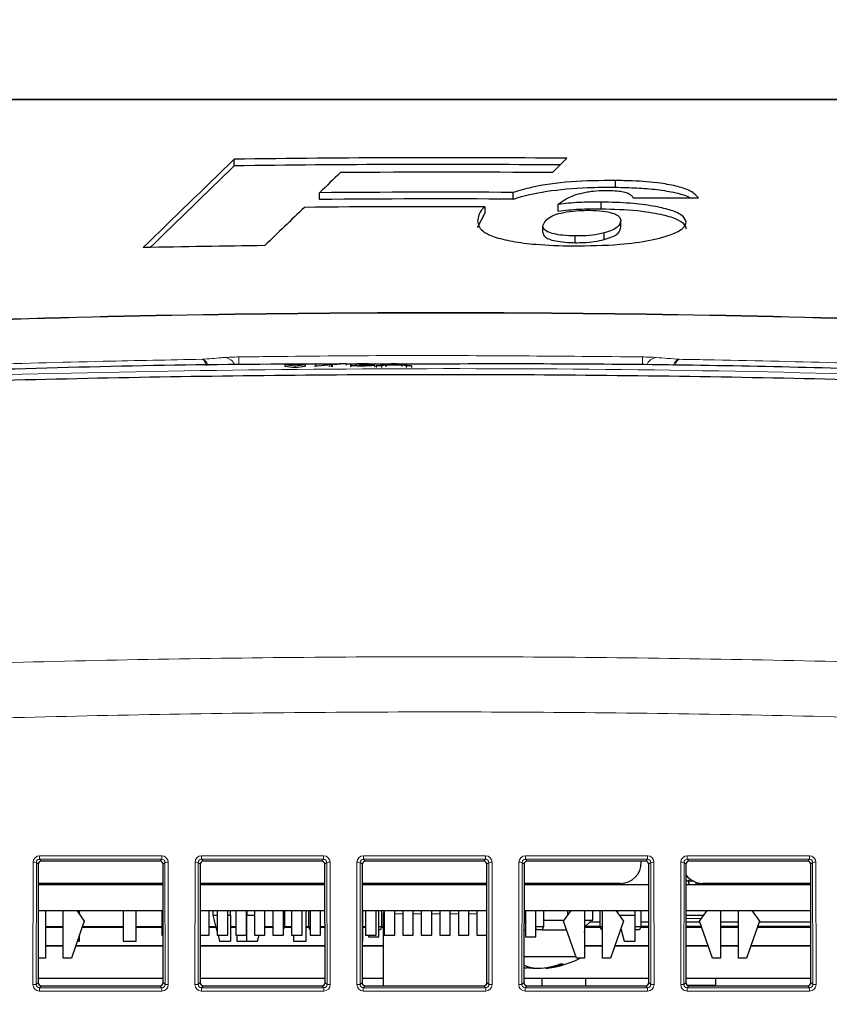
# Paper-space layout 'Blatt3' of a CAD drawing. Header units: millimetres. Extents: x 5 to 418, y 2 to 292.
# Tile 15 of 28: x 194 to 227, y 211 to 252. Entities that reach past the tile are written whole.
import ezdxf

# ---------------------------------------------------------------- set-up
doc = ezdxf.new("R2010")
doc.units = ezdxf.units.MM
doc.layers.add('SLD-0', color=7, linetype='Continuous')
doc.styles.add('SLDTEXTSTYLE1', font='TXT', dxfattribs={"width": 0.605})
doc.dimstyles.new('SLDDIMSTYLE3', dxfattribs={"dimtxt": 3.5, "dimasz": 3.302, "dimexe": 0, "dimexo": 0.0625, "dimgap": 0.875, "dimtad": 1, "dimlfac": 1.5, "dimrnd": 1e-09, "dimzin": 12, "dimdsep": 46, "dimtxsty": 'SLDTEXTSTYLE1', "dimsah": 1, "dimcen": 0.09, "dimadec": 0, "dimazin": 3, "dimtfac": 1, "dimtofl": 0, "dimtmove": 0, "dimatfit": 3, "dimfxl": 1, "dimfrac": 2, "dimtolj": 1, "dimtzin": 12, "dimarcsym": 0})

# ---------------------------------------------------------------- blocks, each defined once
blk = doc.blocks.new('_D_16')
at = {"layer": 'SLD-0', "color": 7}
for p, q in [((135.329, 131.427), (135.329, 266.667)), ((325.329, 131.427), (325.329, 266.667)), ((135.329, 265.667), (325.329, 265.667))]:
    blk.add_line(p, q, dxfattribs=at)
for points in [[(135.329, 265.667), (138.631, 265.159), (138.631, 266.175)], [(325.329, 265.667), (322.027, 266.175), (322.027, 265.159)]]:
    blk.add_solid(points, dxfattribs=at)
at = {"layer": 'SLD-0', "color": 7, "insert": (226.318, 270.178), "char_height": 3.5, "attachment_point": 1, "style": 'SLDTEXTSTYLE1'}
blk.add_mtext('285', dxfattribs=at)

psp = doc.layouts.new('Blatt3')

# ---------------------------------------------------------------- linework, layer by layer
at = {"color": 7, "linetype": 'Continuous', "lineweight": 25}
for p, q in [((202.4916, 245.9444), (202.4916, 246.2205)), ((215.5979, 245.6678), (216.1855, 246.2584)), ((218.1971, 245.0683), (218.1971, 245.3443)), ((206.0039, 244.5641), (206.0039, 244.8402)), ((213.9789, 244.5775), (213.9789, 244.8536)), ((217.6021, 244.1819), (217.6021, 244.458)), ((212.8103, 244.2629), (212.8103, 243.9868)), ((215.8353, 244.0883), (215.8353, 244.3644)), ((212.51, 243.4051), (212.8103, 243.9868)), ((218.4074, 243.4215), (218.4074, 243.6976)), ((215.2023, 243.208), (215.2023, 243.4841)), ((216.5344, 242.7843), (216.5344, 243.0604)), ((217.7323, 242.9142), (217.7323, 243.1903)), ((205.4197, 237.7684), (204.573, 237.7642)), ((204.573, 237.7642), (204.9966, 237.7175)), ((204.573, 237.7642), (204.5733, 237.6977)), ((204.5733, 237.6977), (204.9969, 237.651)), ((204.9966, 237.7175), (205.4197, 237.7684)), ((204.9966, 237.7175), (204.9969, 237.651)), ((204.9969, 237.651), (205.42, 237.7018)), ((205.4197, 237.7684), (205.42, 237.7018)), ((205.7825, 237.697), (206.3489, 237.7546)), ((205.8606, 237.7993), (206.1211, 237.8006)), ((206.3489, 237.7546), (205.8606, 237.7993)), ((205.8606, 237.7993), (205.861, 237.7328)), ((206.7024, 237.7765), (206.0632, 237.7765)), ((206.1211, 237.8006), (206.3888, 237.7761)), ((206.4811, 237.7425), (206.4814, 237.6778)), ((206.5685, 237.7769), (206.8349, 237.8041)), ((207.0991, 237.8053), (206.6113, 237.7557)), ((206.8349, 237.8041), (207.0991, 237.8053)), ((207.0991, 237.8053), (207.0994, 237.7413)), ((207.6641, 237.7764), (207.0992, 237.7765)), ((207.2868, 237.7318), (207.4834, 237.7341)), ((207.2868, 237.7318), (207.2871, 237.6682)), ((207.5028, 237.7799), (207.3062, 237.7802)), ((207.3062, 237.7802), (207.3065, 237.732)), ((207.5028, 237.7799), (207.5031, 237.7163)), ((207.6584, 237.7545), (207.6786, 237.7664)), ((207.6584, 237.7545), (207.6587, 237.6911)), ((207.7855, 237.7565), (207.7857, 237.7245)), ((208.2697, 237.7398), (208.27, 237.6762)), ((208.3353, 237.7095), (208.9436, 237.8144)), ((208.5647, 237.7106), (208.3353, 237.7095)), ((208.3353, 237.7095), (208.3356, 237.6458)), ((208.739, 237.7428), (208.5647, 237.7106)), ((208.5647, 237.7106), (208.565, 237.6467)), ((209.3926, 237.746), (208.739, 237.7428)), ((208.739, 237.7428), (208.7393, 237.6787)), ((208.9609, 237.7839), (208.8041, 237.7549)), ((208.8041, 237.7549), (209.3275, 237.7574)), ((208.9436, 237.8144), (209.1874, 237.8155)), ((208.9609, 237.7839), (208.961, 237.7557)), ((209.0655, 237.8032), (209.0658, 237.7562)), ((209.3275, 237.7574), (209.1784, 237.7835)), ((209.1874, 237.8155), (209.7967, 237.7166)), ((209.5673, 237.7155), (209.3926, 237.746)), ((209.3926, 237.746), (209.393, 237.6806)), ((209.7967, 237.7166), (209.5673, 237.7155)), ((209.5673, 237.7155), (209.5676, 237.6496)), ((209.7967, 237.7166), (209.797, 237.6501)), ((199.4292, 217.3262), (194.5615, 217.3262)), ((206.0958, 217.3262), (201.2282, 217.3262)), ((212.7625, 217.3262), (207.8949, 217.3262)), ((219.4292, 217.3262), (214.5615, 217.3262)), ((219.2555, 217.2747), (219.2555, 217.3262)), ((226.0958, 217.3262), (221.2282, 217.3262)), ((194.4283, 217.1932), (194.4237, 212.3208)), ((199.567, 212.3208), (199.5625, 217.1932)), ((201.0949, 217.1932), (201.0904, 212.3208)), ((206.2337, 212.3208), (206.2291, 217.1932)), ((207.7616, 217.1932), (207.757, 212.3208)), ((212.9003, 212.3208), (212.8958, 217.1932)), ((214.4283, 217.1932), (214.4237, 212.3208)), ((219.567, 212.3208), (219.5625, 217.1932)), ((221.0949, 217.1932), (221.0904, 212.3208)), ((226.2337, 212.3208), (226.2291, 217.1932)), ((221.0943, 216.4812), (221.0954, 216.4937)), ((221.4132, 216.4937), (221.0943, 216.4937)), ((221.1867, 216.5603), (221.2051, 216.3603)), ((221.2241, 216.3603), (221.2067, 216.5603)), ((199.5632, 216.408), (194.4275, 216.408)), ((194.4275, 216.3603), (199.5632, 216.3603)), ((194.7222, 216.408), (194.7222, 216.3603)), ((195.162, 216.408), (195.162, 216.3603)), ((195.4555, 216.3603), (195.4555, 216.408)), ((195.9889, 216.408), (195.9889, 216.3603)), ((196.1287, 216.3603), (196.1287, 216.408)), ((196.1954, 216.408), (196.1954, 216.3603)), ((196.562, 216.408), (196.562, 216.3603)), ((196.562, 216.3603), (196.562, 216.408)), ((197.4954, 216.408), (197.4954, 216.3603)), ((197.862, 216.3603), (197.862, 216.408)), ((197.9287, 216.408), (197.9287, 216.3603)), ((198.462, 216.3603), (198.462, 216.408)), ((198.5287, 216.408), (198.5287, 216.3603)), ((198.8954, 216.408), (198.8954, 216.3603)), ((198.8954, 216.3603), (198.8954, 216.408)), ((199.5089, 216.408), (199.5089, 216.3603)), ((201.0941, 216.3603), (206.2299, 216.3603)), ((206.2298, 216.408), (201.0942, 216.408)), ((201.4689, 216.3603), (201.4689, 216.408)), ((201.7989, 216.408), (201.7989, 216.3603)), ((202.2322, 216.3603), (202.2322, 216.408)), ((202.5622, 216.408), (202.5622, 216.3603)), ((202.9955, 216.3603), (202.9955, 216.408)), ((203.3255, 216.408), (203.3255, 216.3603)), ((203.7589, 216.3603), (203.7589, 216.408)), ((204.0889, 216.408), (204.0889, 216.3603)), ((204.5222, 216.3603), (204.5222, 216.408)), ((204.8522, 216.408), (204.8522, 216.3603)), ((205.2855, 216.3603), (205.2855, 216.408)), ((205.6155, 216.408), (205.6155, 216.3603)), ((206.0489, 216.3603), (206.0489, 216.408)), ((207.7608, 216.3603), (212.8966, 216.3603)), ((212.8965, 216.408), (207.7609, 216.408)), ((207.9055, 216.408), (207.9055, 216.3603)), ((208.3389, 216.3603), (208.3389, 216.408)), ((208.6689, 216.408), (208.6689, 216.3603)), ((209.1022, 216.3603), (209.1022, 216.408)), ((209.4322, 216.408), (209.4322, 216.3603)), ((209.8655, 216.3603), (209.8655, 216.408)), ((210.1955, 216.408), (210.1955, 216.3603)), ((210.6289, 216.3603), (210.6289, 216.408)), ((210.9589, 216.408), (210.9589, 216.3603)), ((211.3922, 216.3603), (211.3922, 216.408)), ((211.7222, 216.408), (211.7222, 216.3603)), ((212.1555, 216.3603), (212.1555, 216.408)), ((212.4855, 216.408), (212.4855, 216.3603)), ((218.3889, 216.408), (214.4275, 216.408)), ((214.4275, 216.3603), (219.5632, 216.3603)), ((215.4954, 216.3603), (215.4962, 216.408)), ((215.5387, 216.3603), (215.5387, 216.408)), ((215.9187, 216.408), (215.9187, 216.3603)), ((216.0287, 216.408), (216.0287, 216.3603)), ((216.3889, 216.3603), (216.3889, 216.408)), ((216.9222, 216.408), (216.9222, 216.3603)), ((216.9287, 216.3603), (216.9287, 216.408)), ((217.1439, 216.408), (217.1439, 216.3603)), ((217.252, 216.408), (217.252, 216.3603)), ((217.362, 216.408), (217.362, 216.3603)), ((217.6555, 216.3603), (217.6555, 216.408)), ((218.1889, 216.408), (218.1889, 216.3603)), ((218.5459, 216.3603), (218.5459, 216.4223)), ((221.0941, 216.3603), (226.2299, 216.3603)), ((221.512, 216.3603), (221.512, 216.4534)), ((221.5693, 216.4363), (221.5693, 216.3722)), ((221.5693, 216.3722), (221.9889, 216.3722)), ((221.7787, 216.3722), (221.7787, 216.3603)), ((226.2298, 216.408), (221.7889, 216.408)), ((221.9889, 216.3603), (221.9889, 216.408)), ((222.5222, 216.408), (222.5222, 216.3603)), ((222.5222, 216.3722), (223.2555, 216.3722)), ((222.8287, 216.3603), (222.8287, 216.3722)), ((223.0287, 216.3603), (223.0287, 216.3722)), ((223.2555, 216.3603), (223.2555, 216.408)), ((223.7889, 216.408), (223.7889, 216.3603)), ((223.7889, 216.3722), (224.5693, 216.3722)), ((223.8954, 216.3603), (223.8954, 216.3722)), ((224.0954, 216.3603), (224.0954, 216.3722)), ((224.4287, 216.3603), (224.4287, 216.3722)), ((224.5693, 216.408), (224.5693, 216.3722)), ((224.6287, 216.3603), (224.6287, 216.408)), ((224.962, 216.3603), (224.962, 216.408)), ((225.162, 216.3603), (225.162, 216.408)), ((225.4954, 216.3603), (225.4954, 216.408)), ((225.6954, 216.3603), (225.6954, 216.408)), ((226.0287, 216.3603), (226.0287, 216.408)), ((226.2287, 216.3603), (226.2287, 216.408)), ((194.4265, 215.2937), (199.5642, 215.2937)), ((194.7222, 215.2937), (194.7222, 213.3247)), ((195.4555, 213.3247), (195.4555, 215.2937)), ((196.011, 215.2937), (196.3222, 214.858)), ((196.1287, 215.1289), (196.1287, 215.2937)), ((197.9287, 215.2937), (197.9287, 214.027)), ((198.462, 214.027), (198.462, 215.2937)), ((199.5089, 215.2937), (199.5089, 214.2747)), ((201.0931, 215.2937), (206.2309, 215.2937)), ((201.4689, 214.2747), (201.4689, 215.2937)), ((201.609, 215.2937), (201.609, 215.0937)), ((201.7989, 215.2937), (201.7989, 214.2747)), ((202.2322, 214.2747), (202.2322, 215.2937)), ((202.3423, 215.0937), (202.3423, 215.2937)), ((202.5622, 215.2937), (202.5622, 214.2747)), ((202.9955, 214.2747), (202.9955, 215.2937)), ((203.009, 215.2937), (203.009, 215.0937)), ((203.3255, 215.2937), (203.3255, 214.2747)), ((203.7589, 214.2747), (203.7589, 215.2937)), ((204.0889, 215.2937), (204.0889, 214.2747)), ((204.5222, 214.2747), (204.5222, 215.2937)), ((204.562, 215.2937), (204.562, 214.627)), ((204.8522, 215.2937), (204.8522, 214.2747)), ((205.2855, 214.2747), (205.2855, 215.2937)), ((205.462, 214.027), (205.462, 215.2937)), ((205.562, 214.627), (205.562, 215.2937)), ((205.6155, 215.2937), (205.6155, 214.2747)), ((206.0489, 214.2747), (206.0489, 215.2937)), ((207.7598, 215.2937), (212.8976, 215.2937)), ((207.7954, 214.027), (207.7954, 215.2937)), ((207.9055, 215.2937), (207.9055, 214.2747)), ((208.3389, 214.2747), (208.3389, 215.2937)), ((208.449, 214.2137), (208.449, 215.2937)), ((208.562, 215.2937), (208.562, 214.627)), ((208.6689, 215.2937), (208.6689, 214.2747)), ((209.1022, 214.2747), (209.1022, 215.2937)), ((209.4322, 215.2937), (209.4322, 214.2747)), ((209.8655, 214.2747), (209.8655, 215.2937)), ((210.1955, 215.2937), (210.1955, 214.2747)), ((210.6289, 214.2747), (210.6289, 215.2937)), ((210.9589, 215.2937), (210.9589, 214.2747)), ((211.3922, 214.2747), (211.3922, 215.2937)), ((211.7222, 215.2937), (211.7222, 214.2747)), ((212.1555, 214.2747), (212.1555, 215.2937)), ((212.4855, 215.2937), (212.4855, 214.2747)), ((214.4265, 215.2937), (219.5642, 215.2937)), ((214.4856, 215.2937), (214.4856, 214.2137)), ((214.9123, 214.2137), (214.9123, 215.2937)), ((215.2287, 215.2937), (215.2287, 214.627)), ((216.0555, 214.858), (216.3667, 215.2937)), ((216.2287, 215.1004), (216.2287, 215.2937)), ((216.9222, 215.2937), (216.9222, 213.3247)), ((217.262, 214.8937), (217.262, 215.2937)), ((217.562, 214.627), (217.562, 215.2937)), ((217.6555, 213.3247), (217.6555, 215.2937)), ((218.211, 215.2937), (218.5222, 214.858)), ((218.269, 215.2937), (218.269, 215.2126)), ((219.0023, 215.0937), (219.0023, 215.2937)), ((219.2287, 215.2937), (219.2287, 214.627)), ((221.0931, 215.2937), (226.2309, 215.2937)), ((221.6555, 214.858), (221.9667, 215.2937)), ((222.5222, 215.2937), (222.5222, 213.3247)), ((223.2555, 213.3247), (223.2555, 215.2937)), ((223.811, 215.2937), (224.1222, 214.858)), ((196.3222, 214.858), (195.7889, 213.3247)), ((201.609, 215.0937), (201.7989, 214.3907)), ((201.609, 215.0937), (201.7989, 215.0937)), ((202.2322, 215.0937), (202.3423, 215.0937)), ((202.3423, 215.0937), (202.3423, 214.0337)), ((203.009, 215.0937), (203.3255, 215.0937)), ((203.009, 214.0337), (203.009, 215.0937)), ((208.6254, 215.1603), (208.6254, 212.1875)), ((214.4261, 214.8937), (214.4856, 214.8937)), ((215.2287, 214.8937), (216.081, 214.8937)), ((216.5889, 213.3247), (216.0555, 214.858)), ((216.9222, 214.8937), (217.262, 214.8937)), ((217.1439, 214.8937), (217.1439, 214.8259)), ((218.5222, 214.858), (217.9889, 213.3247)), ((218.3539, 215.0937), (219.0023, 215.0937)), ((219.0023, 214.0337), (219.0023, 215.0937)), ((221.093, 215.0937), (221.8239, 215.0937)), ((222.1889, 213.3247), (221.6555, 214.858)), ((224.1222, 214.858), (223.5889, 213.3247)), ((194.7222, 214.627), (195.4555, 214.627)), ((194.7222, 214.6107), (195.4555, 214.6107)), ((196.2362, 214.6107), (197.9287, 214.6107)), ((196.2419, 214.627), (197.9287, 214.627)), ((198.462, 214.627), (199.5089, 214.627)), ((198.462, 214.6107), (199.5089, 214.6107)), ((201.4689, 214.627), (201.735, 214.627)), ((201.4689, 214.6107), (201.7394, 214.6107)), ((202.3423, 214.627), (202.5622, 214.627)), ((202.3423, 214.6107), (202.5622, 214.6107)), ((202.9955, 214.627), (203.009, 214.627)), ((203.009, 214.4937), (202.9955, 214.4937)), ((203.7589, 214.627), (204.0889, 214.627)), ((203.7589, 214.6107), (204.0889, 214.6107)), ((204.5222, 214.627), (204.562, 214.627)), ((204.562, 214.627), (204.5222, 214.5208)), ((204.5559, 214.6107), (204.8522, 214.6107)), ((204.562, 214.627), (204.8522, 214.627)), ((205.462, 214.627), (205.562, 214.627)), ((205.462, 214.6107), (205.5681, 214.6107)), ((205.612, 214.4937), (205.562, 214.627)), ((205.562, 214.627), (205.6155, 214.627)), ((205.6155, 214.4937), (205.612, 214.4937)), ((206.0489, 214.627), (206.2315, 214.627)), ((206.0489, 214.6107), (206.2315, 214.6107)), ((207.7954, 214.627), (207.9055, 214.627)), ((207.7954, 214.6107), (207.9055, 214.6107)), ((208.449, 214.627), (208.562, 214.627)), ((208.512, 214.4937), (208.449, 214.4937)), ((208.562, 214.627), (208.512, 214.4937)), ((208.5559, 214.6107), (208.6254, 214.6107)), ((208.562, 214.627), (208.6254, 214.627)), ((214.4257, 214.4937), (214.4856, 214.4937)), ((214.9123, 214.627), (215.2287, 214.627)), ((214.9454, 214.4937), (214.9123, 214.5818)), ((215.1787, 214.4937), (214.9454, 214.4937)), ((215.2287, 214.627), (215.1787, 214.4937)), ((215.1787, 214.4937), (216.1823, 214.4937)), ((216.9473, 214.6293), (216.9222, 214.6288)), ((216.9222, 214.6107), (217.5681, 214.6107)), ((216.9222, 214.3869), (216.9287, 214.4937)), ((216.9222, 214.4937), (216.9287, 214.4937)), ((216.9473, 214.6293), (217.1439, 214.8259)), ((217.562, 214.6293), (216.9473, 214.6293)), ((217.1439, 214.8259), (217.562, 214.8259)), ((217.562, 214.627), (217.6555, 214.627)), ((217.612, 214.4937), (217.562, 214.627)), ((217.6555, 214.4937), (217.612, 214.4937)), ((218.4155, 214.5512), (218.5553, 214.0337)), ((219.0023, 214.627), (219.2287, 214.627)), ((219.1787, 214.4937), (219.0023, 214.4937)), ((219.2287, 214.627), (219.1787, 214.4937)), ((219.2226, 214.6107), (219.5649, 214.6107)), ((219.2287, 214.8259), (219.5647, 214.8259)), ((219.5648, 214.6293), (219.2287, 214.6293)), ((221.7351, 214.6293), (221.0925, 214.6293)), ((221.0925, 214.6107), (221.7416, 214.6107)), ((221.0927, 214.8259), (221.6667, 214.8259)), ((222.5222, 214.8259), (223.2555, 214.8259)), ((223.2555, 214.6293), (222.5222, 214.6293)), ((222.5222, 214.6107), (223.2555, 214.6107)), ((224.0362, 214.6107), (226.2315, 214.6107)), ((226.2315, 214.6293), (224.0427, 214.6293)), ((224.1111, 214.8259), (226.2313, 214.8259)), ((196.0332, 214.027), (196.1287, 214.027)), ((196.1287, 214.027), (196.1287, 214.3016)), ((197.9287, 214.027), (198.462, 214.027)), ((199.5089, 214.2747), (199.5652, 214.2747)), ((201.0922, 214.2747), (201.4689, 214.2747)), ((201.7989, 214.2747), (202.2322, 214.2747)), ((201.8302, 214.2747), (201.8953, 214.0337)), ((201.8953, 214.0337), (202.3423, 214.0337)), ((202.5622, 214.2747), (202.9955, 214.2747)), ((202.5954, 214.2747), (202.5954, 214.027)), ((202.5954, 214.027), (203.1287, 214.027)), ((203.009, 214.0337), (203.4559, 214.0337)), ((203.1287, 214.027), (203.1287, 214.0337)), ((203.3255, 214.2747), (203.7589, 214.2747)), ((203.4559, 214.0337), (203.521, 214.2747)), ((204.0889, 214.2747), (204.5222, 214.2747)), ((204.8522, 214.2747), (205.2855, 214.2747)), ((204.9287, 214.2747), (204.9287, 214.027)), ((204.9287, 214.027), (205.462, 214.027)), ((205.6155, 214.2747), (206.0489, 214.2747)), ((207.7586, 214.027), (207.7954, 214.027)), ((207.9055, 214.2747), (208.3389, 214.2747)), ((208.0223, 214.2747), (208.0223, 214.2137)), ((208.0223, 214.2137), (208.449, 214.2137)), ((208.6689, 214.2747), (209.1022, 214.2747)), ((209.4322, 214.2747), (209.8655, 214.2747)), ((210.1955, 214.2747), (210.6289, 214.2747)), ((210.9589, 214.2747), (211.3922, 214.2747)), ((211.7222, 214.2747), (212.1555, 214.2747)), ((212.4855, 214.2747), (212.8985, 214.2747)), ((214.4856, 214.2137), (214.9123, 214.2137)), ((218.5553, 214.0337), (219.0023, 214.0337)), ((195.4555, 213.8433), (194.7222, 213.8433)), ((195.4555, 213.827), (194.7222, 213.827)), ((199.5656, 213.827), (195.9636, 213.827)), ((199.5656, 213.8433), (195.9693, 213.8433)), ((206.2322, 213.8433), (201.0918, 213.8433)), ((206.2323, 213.827), (201.0918, 213.827)), ((208.6254, 213.827), (207.7584, 213.827)), ((208.6254, 213.8433), (207.7585, 213.8433)), ((217.6555, 213.8433), (216.9222, 213.8433)), ((217.6555, 213.827), (216.9222, 213.827)), ((219.5656, 213.827), (218.1636, 213.827)), ((219.5656, 213.8433), (218.1693, 213.8433)), ((222.0085, 213.8433), (221.0918, 213.8433)), ((222.0142, 213.827), (221.0918, 213.827)), ((223.2555, 213.8433), (222.5222, 213.8433)), ((223.2555, 213.827), (222.5222, 213.827)), ((226.2323, 213.827), (223.7636, 213.827)), ((226.2322, 213.8433), (223.7693, 213.8433)), ((194.7222, 213.3247), (194.4246, 213.3247)), ((195.7889, 213.3247), (195.4555, 213.3247)), ((214.4247, 213.3937), (216.5649, 213.3937)), ((216.9222, 213.3247), (216.5889, 213.3247)), ((217.9889, 213.3247), (217.6555, 213.3247)), ((222.5222, 213.3247), (222.1889, 213.3247)), ((223.5889, 213.3247), (223.2555, 213.3247)), ((214.5566, 212.9912), (214.5336, 212.9141)), ((214.8468, 212.9297), (214.8458, 212.9141)), ((215.3156, 212.9413), (215.3238, 212.9141)), ((215.6293, 213.0019), (215.6352, 212.9688)), ((199.5668, 212.4937), (194.4239, 212.4937)), ((206.2335, 212.4937), (201.0905, 212.4937)), ((208.6254, 212.4937), (207.7572, 212.4937)), ((219.5668, 212.4937), (214.4239, 212.4937)), ((215.1766, 212.1875), (215.1766, 212.4937)), ((216.9674, 212.1875), (216.9674, 212.4937)), ((226.2335, 212.4937), (221.0905, 212.4937)), ((222.3287, 212.1875), (222.3287, 212.4937)), ((194.5567, 212.1875), (199.434, 212.1875)), ((201.2234, 212.1875), (206.1006, 212.1875)), ((207.8901, 212.1875), (212.7673, 212.1875)), ((214.5567, 212.1875), (219.434, 212.1875)), ((221.2234, 212.1875), (226.1006, 212.1875))]:
    psp.add_line(p, q, dxfattribs=at)
at = {"color": 7, "linetype": 'Continuous', "lineweight": 18}
for p, q in [((206.4089, 237.7351), (206.4092, 237.6703)), ((206.5441, 237.7367), (206.5444, 237.6722)), ((209.1784, 237.7835), (209.1785, 237.7567)), ((194.2098, 212.2424), (194.2145, 217.2762)), ((194.3476, 217.2739), (194.3429, 212.24)), ((194.4283, 217.1932), (194.3476, 217.2739)), ((194.481, 217.5423), (199.5097, 217.5423)), ((194.481, 217.5423), (194.481, 217.4068)), ((199.5097, 217.4068), (194.481, 217.4068)), ((194.481, 217.4068), (194.5615, 217.3262)), ((199.4292, 217.3262), (199.5097, 217.4068)), ((199.5097, 217.5423), (199.5097, 217.4068)), ((199.6431, 217.2739), (199.5625, 217.1932)), ((199.6478, 212.24), (199.6431, 217.2739)), ((199.7762, 217.2762), (199.7809, 212.2424)), ((200.8764, 212.2424), (200.8811, 217.2762)), ((201.0143, 217.2739), (201.0096, 212.24)), ((201.0949, 217.1932), (201.0143, 217.2739)), ((201.1477, 217.5423), (206.1764, 217.5423)), ((201.1477, 217.5423), (201.1477, 217.4068)), ((206.1764, 217.4068), (201.1477, 217.4068)), ((201.1477, 217.4068), (201.2282, 217.3262)), ((206.0958, 217.3262), (206.1764, 217.4068)), ((206.1764, 217.5423), (206.1764, 217.4068)), ((206.3098, 217.2739), (206.2291, 217.1932)), ((206.3145, 212.24), (206.3098, 217.2739)), ((206.4429, 217.2762), (206.4476, 212.2424)), ((207.5431, 212.2424), (207.5478, 217.2762)), ((207.6809, 217.2739), (207.6762, 212.24)), ((207.7616, 217.1932), (207.6809, 217.2739)), ((207.8143, 217.5423), (212.843, 217.5423)), ((207.8143, 217.5423), (207.8143, 217.4068)), ((212.843, 217.4068), (207.8143, 217.4068)), ((207.8143, 217.4068), (207.8949, 217.3262)), ((212.7625, 217.3262), (212.843, 217.4068)), ((212.843, 217.5423), (212.843, 217.4068)), ((212.9764, 217.2739), (212.8958, 217.1932)), ((212.9811, 212.24), (212.9764, 217.2739)), ((213.1096, 217.2762), (213.1143, 212.2424)), ((214.2098, 212.2424), (214.2145, 217.2762)), ((214.3476, 217.2739), (214.3429, 212.24)), ((214.4283, 217.1932), (214.3476, 217.2739)), ((214.481, 217.5423), (219.5097, 217.5423)), ((214.481, 217.5423), (214.481, 217.4068)), ((219.5097, 217.4068), (214.481, 217.4068)), ((214.481, 217.4068), (214.5615, 217.3262)), ((219.4292, 217.3262), (219.5097, 217.4068)), ((219.5097, 217.5423), (219.5097, 217.4068)), ((219.6431, 217.2739), (219.5625, 217.1932)), ((219.6478, 212.24), (219.6431, 217.2739)), ((219.7762, 217.2762), (219.7809, 212.2424)), ((220.8764, 212.2424), (220.8811, 217.2762)), ((221.0143, 217.2739), (221.0096, 212.24)), ((221.0949, 217.1932), (221.0143, 217.2739)), ((221.1477, 217.5423), (226.1764, 217.5423)), ((221.1477, 217.5423), (221.1477, 217.4068)), ((226.1764, 217.4068), (221.1477, 217.4068)), ((221.1477, 217.4068), (221.2282, 217.3262)), ((226.0958, 217.3262), (226.1764, 217.4068)), ((226.1764, 217.5423), (226.1764, 217.4068)), ((226.3098, 217.2739), (226.2291, 217.1932)), ((226.3145, 212.24), (226.3098, 217.2739)), ((226.4429, 217.2762), (226.4476, 212.2424)), ((208.6254, 215.1603), (208.6689, 215.1603)), ((209.1022, 215.1603), (209.4322, 215.1603)), ((209.8655, 215.1603), (210.1955, 215.1603)), ((210.6289, 215.1603), (210.9589, 215.1603)), ((211.3922, 215.1603), (211.7222, 215.1603)), ((212.1555, 215.1603), (212.4855, 215.1603)), ((221.7303, 214.9627), (221.0928, 214.9627)), ((194.3429, 212.24), (194.4237, 212.3208)), ((194.5567, 212.1875), (194.4758, 212.1066)), ((194.4758, 212.1066), (194.4758, 211.9758)), ((194.4758, 212.1066), (199.5149, 212.1066)), ((199.5149, 212.1066), (199.434, 212.1875)), ((199.5149, 212.1066), (199.5149, 211.9758)), ((199.567, 212.3208), (199.6478, 212.24)), ((201.0096, 212.24), (201.0904, 212.3208)), ((201.2234, 212.1875), (201.1425, 212.1066)), ((201.1425, 212.1066), (206.1816, 212.1066)), ((201.1425, 212.1066), (201.1425, 211.9758)), ((206.1816, 212.1066), (206.1006, 212.1875)), ((206.1816, 212.1066), (206.1816, 211.9758)), ((206.2337, 212.3208), (206.3145, 212.24)), ((207.6762, 212.24), (207.757, 212.3208)), ((207.8901, 212.1875), (207.8091, 212.1066)), ((207.8091, 212.1066), (212.8482, 212.1066)), ((207.8091, 212.1066), (207.8091, 211.9758)), ((212.8482, 212.1066), (212.7673, 212.1875)), ((212.8482, 212.1066), (212.8482, 211.9758)), ((212.9003, 212.3208), (212.9811, 212.24)), ((214.3429, 212.24), (214.4237, 212.3208)), ((214.5567, 212.1875), (214.4758, 212.1066)), ((214.4758, 212.1066), (219.5149, 212.1066)), ((214.4758, 212.1066), (214.4758, 211.9758)), ((219.5149, 212.1066), (219.434, 212.1875)), ((219.5149, 212.1066), (219.5149, 211.9758)), ((219.567, 212.3208), (219.6478, 212.24)), ((221.0096, 212.24), (221.0904, 212.3208)), ((221.1419, 212.2154), (222.3287, 212.2154)), ((221.2234, 212.1875), (221.1425, 212.1066)), ((221.1425, 212.1066), (226.1816, 212.1066)), ((221.1425, 212.1066), (221.1425, 211.9758)), ((226.1816, 212.1066), (226.1006, 212.1875)), ((226.1816, 212.1066), (226.1816, 211.9758)), ((226.2337, 212.3208), (226.3145, 212.24)), ((199.5149, 211.9758), (194.4758, 211.9758)), ((206.1816, 211.9758), (201.1425, 211.9758)), ((212.8482, 211.9758), (207.8091, 211.9758)), ((219.5149, 211.9758), (214.4758, 211.9758)), ((226.1816, 211.9758), (221.1425, 211.9758))]:
    psp.add_line(p, q, dxfattribs=at)
at = {"color": 7, "linetype": 'Continuous', "lineweight": 25, "flags": 128}
psp.add_lwpolyline([(214.8458, 212.9141), (214.8944, 212.9176), (214.9287, 212.9206)], dxfattribs=at)
at = {"color": 7, "linetype": 'Continuous', "lineweight": 25}
for centre, radius, start, end in [((210.9954, -351.3063), 597.5873, 89.5023721, 90.8153575), ((210.9954, -351.3063), 597.3112, 89.5285622, 90.8157344), ((210.9954, -351.3063), 596.9919, 89.5582727, 90.3960032), ((210.9954, -351.3063), 596.1674, 89.7132603, 90.4797227), ((210.9954, -351.3063), 595.8913, 89.7131275, 90.4799449), ((210.9954, -351.3063), 595.572, 89.8253963, 90.5400746), ((210.9954, -351.3063), 594.0147, 90.6986516, 91.1812514), ((210.9954, -351.3063), 591.1958, 87.9778569, 92.0221431), ((218.3889, 217.2747), 0.8667, 270, 0), ((221.7889, 217.2747), 0.8667, 216.75648, 270), ((208.7587, 215.1603), 0.1333, 132.34133, 180), ((214.9287, 216.8814), 3.9878, 276.66586, 296.88446), ((214.586, 213.2136), 0.304, 237.86677, 260.07863), ((215.1879, 214.6956), 1.8175, 245.1595, 251.81786), ((215.0337, 216.7265), 3.817, 262.59532, 267.17976), ((215.1725, 215.4868), 2.5777, 257.64069, 266.41977), ((214.8222, 216.745), 3.8355, 272.82958, 280.0955), ((215.2092, 214.4803), 1.5704, 274.18252, 285.74085), ((214.7754, 216.1859), 3.2964, 282.5996, 290.55045), ((215.0411, 215.4691), 2.5698, 283.36658, 292.75426), ((215.9838, 214.3314), 1.2332, 267.61779, 272.38221)]:
    psp.add_arc(centre, radius, start, end, dxfattribs=at)
at = {"color": 7, "linetype": 'Continuous', "lineweight": 18}
for centre, radius, start, end in [((210.9954, -351.3063), 591.2173, 87.9780764, 92.0219236), ((202.0461, 237.5551), 0.5079, 22.82149, 81.49025), ((-158.7851, 232.6712), 361.513, 0.805761, 0.857318), ((577.8071, 232.7151), 358.5439, 179.142601, 179.193969), ((219.9441, 237.5561), 0.5069, 98.47488, 156.81143), ((194.2435, 215.1685), 2.108, 87.1686, 90.78892), ((199.7472, 215.1685), 2.108, 89.21108, 92.8314), ((200.9101, 215.1685), 2.108, 87.1686, 90.78892), ((206.4139, 215.1685), 2.108, 89.21108, 92.8314), ((207.5768, 215.1685), 2.108, 87.1686, 90.78892), ((213.0806, 215.1685), 2.108, 89.21108, 92.8314), ((214.2435, 215.1685), 2.108, 87.1686, 90.78892), ((219.7472, 215.1685), 2.108, 89.21108, 92.8314), ((220.9101, 215.1685), 2.108, 87.1686, 90.78892), ((226.4139, 215.1685), 2.108, 89.21108, 92.8314), ((194.2388, 210.1346), 2.108, 87.1686, 90.78892), ((199.7519, 210.1346), 2.108, 89.21108, 92.8314), ((200.9055, 210.1346), 2.108, 87.1686, 90.78892), ((206.4186, 210.1346), 2.108, 89.21108, 92.8314), ((207.5721, 210.1346), 2.108, 87.1686, 90.78892), ((213.0853, 210.1346), 2.108, 89.21108, 92.8314), ((214.2388, 210.1346), 2.108, 87.1686, 90.78892), ((219.7519, 210.1346), 2.108, 89.21108, 92.8314), ((220.9055, 210.1346), 2.108, 87.1686, 90.78892), ((226.4186, 210.1346), 2.108, 89.21108, 92.8314)]:
    psp.add_arc(centre, radius, start, end, dxfattribs=at)
at = {"color": 7, "linetype": 'Continuous', "lineweight": 25}
for centre, major_axis, ratio, start_param, end_param in [((6748.6991, -351.3063), (6847.5678, 0), 0.297415, 2.8438126, 2.8456808), ((6745.7193, -351.3063), (6844.4467, 0), 0.297415, 2.8438145, 2.8455388), ((6410.4831, -351.3063), (6507.2259, 0), 0.3038865, 2.8349167, 2.8353575), ((220.62, -351.3063), (596.0002, 0), 0.9998696, 1.569131, 1.5736483), ((6860.2132, -351.3063), (6956.4722, 0), 0.293914, 2.8460316, 2.8468367), ((194.5618, 217.1929), (0.1141, -0.0696), 0.9979697, 2.1193103, 3.6873675), ((199.4289, 217.1929), (0.1141, 0.0696), 0.9979697, 5.7374104, 7.3054677), ((201.2284, 217.1929), (0.1141, -0.0696), 0.9979697, 2.1193103, 3.6873675), ((206.0956, 217.1929), (0.1141, 0.0696), 0.9979697, 5.7374104, 7.3054677), ((207.8951, 217.1929), (0.1141, -0.0696), 0.9979697, 2.1193103, 3.6873675), ((212.7623, 217.1929), (0.1141, 0.0696), 0.9979697, 5.7374104, 7.3054677), ((214.5618, 217.1929), (0.1141, -0.0696), 0.9979697, 2.1193103, 3.6873675), ((219.4289, 217.1929), (0.1141, 0.0696), 0.9979697, 5.7374104, 7.3054677), ((221.2284, 217.1929), (0.1141, -0.0696), 0.9979697, 2.1193103, 3.6873675), ((226.0956, 217.1929), (0.1141, 0.0696), 0.9979697, 5.7374104, 7.3054677), ((194.5572, 212.3211), (0.0822, 0.1056), 0.9962181, 2.2330373, 3.8010946), ((199.4335, 212.3211), (-0.0822, 0.1056), 0.9962181, 2.4820908, 4.050148), ((201.2239, 212.3211), (0.0822, 0.1056), 0.9962181, 2.2330373, 3.8010946), ((206.1001, 212.3211), (-0.0822, 0.1056), 0.9962181, 2.4820908, 4.050148), ((207.8906, 212.3211), (0.0822, 0.1056), 0.9962181, 2.2330373, 3.8010946), ((212.7668, 212.3211), (-0.0822, 0.1056), 0.9962181, 2.4820908, 4.050148), ((214.5572, 212.3211), (0.0822, 0.1056), 0.9962181, 2.2330373, 3.8010946), ((219.4335, 212.3211), (-0.0822, 0.1056), 0.9962181, 2.4820908, 4.050148), ((221.2239, 212.3211), (0.0822, 0.1056), 0.9962181, 2.2330373, 3.8010946), ((226.1001, 212.3211), (-0.0822, 0.1056), 0.9962181, 2.4820908, 4.050148)]:
    psp.add_ellipse(centre, major_axis=major_axis, ratio=ratio, start_param=start_param, end_param=end_param, dxfattribs=at)
at = {"color": 7, "linetype": 'Continuous', "lineweight": 18}
for centre, major_axis, ratio, start_param, end_param in [((194.4815, 217.2755), (0.2281, -0.1391), 0.9979697, 2.1193103, 3.6873675), ((194.4815, 217.2731), (0.1074, -0.0805), 0.9934233, 2.2143373, 3.7823946), ((199.5092, 217.2755), (0.2281, 0.1391), 0.9979697, 5.7374104, 7.3054677), ((199.5092, 217.2731), (0.1074, 0.0805), 0.9934233, 5.6423834, 7.2104406), ((201.1482, 217.2755), (0.2281, -0.1391), 0.9979697, 2.1193103, 3.6873675), ((201.1482, 217.2731), (0.1074, -0.0805), 0.9934233, 2.2143373, 3.7823946), ((206.1759, 217.2755), (0.2281, 0.1391), 0.9979697, 5.7374104, 7.3054677), ((206.1759, 217.2731), (0.1074, 0.0805), 0.9934233, 5.6423834, 7.2104406), ((207.8148, 217.2755), (0.2281, -0.1391), 0.9979697, 2.1193103, 3.6873675), ((207.8148, 217.2731), (0.1074, -0.0805), 0.9934233, 2.2143373, 3.7823946), ((212.8426, 217.2755), (0.2281, 0.1391), 0.9979697, 5.7374104, 7.3054677), ((212.8426, 217.2731), (0.1074, 0.0805), 0.9934233, 5.6423834, 7.2104406), ((214.4815, 217.2755), (0.2281, -0.1391), 0.9979697, 2.1193103, 3.6873675), ((214.4815, 217.2731), (0.1074, -0.0805), 0.9934233, 2.2143373, 3.7823946), ((219.5092, 217.2755), (0.2281, 0.1391), 0.9979697, 5.7374104, 7.3054677), ((219.5092, 217.2731), (0.1074, 0.0805), 0.9934233, 5.6423834, 7.2104406), ((221.1482, 217.2755), (0.2281, -0.1391), 0.9979697, 2.1193103, 3.6873675), ((221.1482, 217.2731), (0.1074, -0.0805), 0.9934233, 2.2143373, 3.7823946), ((226.1759, 217.2755), (0.2281, 0.1391), 0.9979697, 5.7374104, 7.3054677), ((226.1759, 217.2731), (0.1074, 0.0805), 0.9934233, 5.6423834, 7.2104406), ((194.4768, 212.2431), (0.1644, 0.2112), 0.9962181, 2.2330373, 3.8010946), ((194.4768, 212.2407), (0.0862, 0.1035), 0.9898381, 2.2656086, 3.8336659), ((199.5139, 212.2431), (-0.1644, 0.2112), 0.9962181, 2.4820908, 4.050148), ((199.5139, 212.2407), (-0.0862, 0.1035), 0.9898381, 2.4495195, 4.0175767), ((201.1435, 212.2431), (0.1644, 0.2112), 0.9962181, 2.2330373, 3.8010946), ((201.1435, 212.2407), (0.0862, 0.1035), 0.9898381, 2.2656086, 3.8336659), ((206.1806, 212.2431), (-0.1644, 0.2112), 0.9962181, 2.4820908, 4.050148), ((206.1806, 212.2407), (-0.0862, 0.1035), 0.9898381, 2.4495195, 4.0175767), ((207.8101, 212.2431), (0.1644, 0.2112), 0.9962181, 2.2330373, 3.8010946), ((207.8101, 212.2407), (0.0862, 0.1035), 0.9898381, 2.2656086, 3.8336659), ((212.8472, 212.2431), (-0.1644, 0.2112), 0.9962181, 2.4820908, 4.050148), ((212.8472, 212.2407), (-0.0862, 0.1035), 0.9898381, 2.4495195, 4.0175767), ((214.4768, 212.2431), (0.1644, 0.2112), 0.9962181, 2.2330373, 3.8010946), ((214.4768, 212.2407), (0.0862, 0.1035), 0.9898381, 2.2656086, 3.8336659), ((219.5139, 212.2431), (-0.1644, 0.2112), 0.9962181, 2.4820908, 4.050148), ((219.5139, 212.2407), (-0.0862, 0.1035), 0.9898381, 2.4495195, 4.0175767), ((221.1435, 212.2431), (0.1644, 0.2112), 0.9962181, 2.2330373, 3.8010946), ((221.1435, 212.2407), (0.0862, 0.1035), 0.9898381, 2.2656086, 3.8336659), ((226.1806, 212.2431), (-0.1644, 0.2112), 0.9962181, 2.4820908, 4.050148), ((226.1806, 212.2407), (-0.0862, 0.1035), 0.9898381, 2.4495195, 4.0175767)]:
    psp.add_ellipse(centre, major_axis=major_axis, ratio=ratio, start_param=start_param, end_param=end_param, dxfattribs=at)
for points, knots in [([(231.6948, 248.6706), (228.2741, 248.6707), (221.4329, 248.6709), (213.3864, 248.671), (206.4634, 248.6709), (200.6608, 248.6709), (194.8837, 248.6707), (191.4368, 248.6706), (190.2959, 248.6706)], [0, 0, 0, 0, 0.2486467, 0.497289, 0.5811431, 0.7490357, 0.9169292, 1, 1, 1, 1]), ([(190.4364, 237.7062), (190.8806, 237.7214), (193.1016, 237.7974), (196.6815, 237.8992), (199.8178, 237.958), (201.1766, 237.9834)], [0, 0, 0, 0, 0.1241023, 0.6205161, 1, 1, 1, 1]), ([(201.1766, 237.9834), (201.4381, 238.004), (201.753, 238.0288), (202.068, 238.0533), (202.1213, 238.0574)], [0, 0, 0, 0, 0.8306218, 1, 1, 1, 1]), ([(201.3454, 237.7203), (201.3386, 237.7471), (201.3141, 237.8442), (201.2625, 237.9264), (201.215, 237.9696), (201.1903, 237.9803), (201.1808, 237.9827), (201.1771, 237.9833), (201.1766, 237.9834)], [0, 0, 0, 0, 0.16495575, 0.59640455, 0.84823731, 0.94071792, 0.99186191, 1, 1, 1, 1]), ([(201.4159, 237.7218), (201.4063, 237.749), (201.3719, 237.8462), (201.2986, 237.9279), (201.2312, 237.9703), (201.196, 237.9805), (201.1826, 237.9828), (201.1773, 237.9834), (201.1766, 237.9834)], [0, 0, 0, 0, 0.1675815, 0.5976741, 0.8487101, 0.9409035, 0.9918856, 1, 1, 1, 1]), ([(202.1213, 238.0574), (202.191, 238.062), (202.3305, 238.0713), (202.5387, 238.0779), (202.6578, 238.0798), (202.6874, 238.0803)], [0, 0, 0, 0, 0.4289712, 0.8581067, 1, 1, 1, 1]), ([(202.6874, 238.0803), (203.1318, 238.0862), (205.3538, 238.1159), (210.8926, 238.1595), (215.9868, 238.1115), (219.3033, 238.0803)], [0, 0, 0, 0, 0.08024224, 0.40121429, 1, 1, 1, 1]), ([(219.3033, 238.0803), (219.393, 238.0785), (219.5724, 238.0748), (219.7603, 238.0654), (219.8475, 238.059), (219.8694, 238.0574)], [0, 0, 0, 0, 0.4282329, 0.8563378, 1, 1, 1, 1]), ([(219.8694, 238.0574), (220.1831, 238.033), (220.498, 238.0084), (220.8129, 237.9835), (220.8141, 237.9834)], [0, 0, 0, 0, 0.996046, 1, 1, 1, 1]), ([(220.8141, 237.9834), (220.8134, 237.9834), (220.8112, 237.9831), (220.8056, 237.9823), (220.7918, 237.9798), (220.7553, 237.9688), (220.6861, 237.922), (220.6151, 237.8401), (220.5839, 237.7493), (220.5768, 237.7286)], [0, 0, 0, 0, 0.0082191, 0.0251455, 0.064063, 0.1641432, 0.4399743, 0.8722555, 1, 1, 1, 1]), ([(220.8141, 237.9834), (220.8136, 237.9833), (220.8121, 237.9831), (220.8081, 237.9822), (220.7985, 237.9795), (220.7728, 237.968), (220.724, 237.9204), (220.6739, 237.8381), (220.6518, 237.7475), (220.6468, 237.7273)], [0, 0, 0, 0, 0.0082457, 0.025233, 0.0642844, 0.1647081, 0.4415059, 0.8752911, 1, 1, 1, 1]), ([(220.8141, 237.9834), (221.1848, 237.977), (223.333, 237.9398), (226.9134, 237.8584), (230.1223, 237.7532), (231.5543, 237.7062)], [0, 0, 0, 0, 0.1035199, 0.5999338, 1, 1, 1, 1]), ([(172.4429, 236.4577), (173.3303, 236.5089), (177.7675, 236.7651), (189.316, 237.3025), (207.1017, 237.6913), (228.3777, 237.5095), (242.5166, 236.807), (249.5478, 236.4577)], [0, 0, 0, 0, 0.03456624, 0.17283554, 0.44954959, 0.72626364, 1, 1, 1, 1]), ([(151.8094, 223.1017), (159.662, 223.7246), (172.075, 224.7091), (189.0874, 225.419), (202.8072, 225.7344), (216.531, 225.7607), (230.2525, 225.5066), (243.9658, 224.9692), (253.0989, 224.4221), (257.662, 224.1012), (257.662, 224.1012)], [0, 0, 0, 0, 0.2229873, 0.3524885, 0.4819898, 0.611491, 0.7409922, 0.870496, 0.9999996, 1, 1, 1, 1]), ([(257.5001, 221.8354), (252.9509, 222.128), (243.8525, 222.7132), (230.1856, 223.2327), (216.512, 223.4902), (202.8355, 223.4628), (189.1632, 223.1489), (172.2099, 222.4412), (159.84, 221.4601), (152.0147, 220.8394)], [0, 0, 0, 0, 0.1295027, 0.2590054, 0.3885077, 0.51801, 0.6475123, 0.7770145, 1, 1, 1, 1])]:
    psp.add_open_spline(points, degree=3, knots=knots, dxfattribs=at)
at = {"color": 7, "linetype": 'Continuous', "lineweight": 25}
for points, knots in [([(190.3181, 248.6937), (193.765, 248.6937), (200.673, 248.6937), (211.0554, 248.6937), (221.4144, 248.6937), (228.2485, 248.6937), (231.6726, 248.6937)], [0, 0, 0, 0, 0.2508222, 0.5026819, 0.7508343, 1, 1, 1, 1]), ([(218.1971, 245.3443), (217.5744, 245.3383), (216.3232, 245.3262), (214.8722, 245.116), (214.2208, 244.9247), (213.9789, 244.8536)], [0, 0, 0, 0, 0.3837768, 0.7711572, 1, 1, 1, 1]), ([(221.6125, 244.6153), (221.5287, 244.7154), (221.3823, 244.89), (220.7898, 245.1039), (219.96, 245.2554), (219.054, 245.3266), (218.426, 245.3396), (218.1971, 245.3443)], [0, 0, 0, 0, 0.242898, 0.4237478, 0.6045665, 0.8558512, 1, 1, 1, 1]), ([(213.9789, 244.5775), (213.9975, 244.5835), (214.3862, 244.7091), (215.3046, 244.9248), (216.8233, 245.0662), (217.8108, 245.0677), (218.1971, 245.0683)], [0, 0, 0, 0, 0.0185648, 0.3888439, 0.7609073, 1, 1, 1, 1]), ([(215.8353, 244.3644), (215.9475, 244.4495), (216.1183, 244.5789), (216.4762, 244.7394), (216.7301, 244.8072), (216.8589, 244.8415)], [0, 0, 0, 0, 0.4861531, 0.7393125, 1, 1, 1, 1]), ([(216.8589, 244.8415), (216.9314, 244.8563), (217.1254, 244.896), (217.4769, 244.9335), (217.7577, 244.9351), (217.8806, 244.9358)], [0, 0, 0, 0, 0.25122198, 0.67217805, 1, 1, 1, 1]), ([(217.8806, 244.9358), (218.0113, 244.9319), (218.2392, 244.9251), (218.5277, 244.8797), (218.7464, 244.8125), (218.8692, 244.7192), (218.903, 244.6493), (218.9202, 244.6137)], [0, 0, 0, 0, 0.2181803, 0.3806491, 0.5437188, 0.7674666, 1, 1, 1, 1]), ([(218.1971, 245.0683), (218.4877, 245.0613), (219.0672, 245.0475), (219.9311, 244.9788), (220.6919, 244.8478), (221.161, 244.7132), (221.2679, 244.6263), (221.2818, 244.6151)], [0, 0, 0, 0, 0.237619, 0.473903, 0.7180087, 0.9635523, 1, 1, 1, 1]), ([(217.6021, 244.458), (217.4492, 244.4583), (217.1429, 244.4588), (216.5375, 244.4378), (216.1157, 244.3937), (215.8353, 244.3644)], [0, 0, 0, 0, 0.25056736, 0.50164579, 1, 1, 1, 1]), ([(221.0997, 243.6252), (221.0638, 243.7316), (221.002, 243.9148), (220.4483, 244.1435), (219.7226, 244.3054), (218.7544, 244.4269), (218.006, 244.4471), (217.6021, 244.458)], [0, 0, 0, 0, 0.2335403, 0.4017202, 0.5694332, 0.7676612, 1, 1, 1, 1]), ([(212.8103, 244.2629), (212.7764, 244.2304), (212.579, 244.0413), (212.5413, 243.8443), (212.51, 243.6811)], [0, 0, 0, 0, 0.1717276, 1, 1, 1, 1]), ([(215.2023, 243.4841), (215.2482, 243.5914), (215.3193, 243.7576), (215.7087, 243.951), (216.1612, 244.057), (216.6453, 244.1134), (216.9772, 244.1178), (217.1173, 244.1196)], [0, 0, 0, 0, 0.355806, 0.5506997, 0.7156312, 0.8799478, 1, 1, 1, 1]), ([(215.8353, 244.0883), (215.974, 244.104), (216.2516, 244.1354), (216.8379, 244.1777), (217.2969, 244.1802), (217.6021, 244.1819)], [0, 0, 0, 0, 0.250567, 0.5016468, 1, 1, 1, 1]), ([(217.1173, 244.1196), (217.3075, 244.1119), (217.6602, 244.0974), (218.0708, 244.0104), (218.3342, 243.8913), (218.4014, 243.7824), (218.4062, 243.7139), (218.4074, 243.6976)], [0, 0, 0, 0, 0.24663718, 0.45763638, 0.65316186, 0.91726781, 1, 1, 1, 1]), ([(217.6021, 244.1819), (218.1072, 244.1661), (218.9822, 244.1388), (220.0364, 243.9728), (220.7221, 243.7743), (221.057, 243.5564), (221.0867, 243.4125), (221.0997, 243.3491)], [0, 0, 0, 0, 0.2894623, 0.5015356, 0.6800704, 0.8591323, 1, 1, 1, 1]), ([(212.51, 243.6811), (212.5362, 243.5403), (212.5791, 243.3094), (213.1532, 243.0186), (213.9323, 242.8289), (215.0428, 242.6871), (215.9095, 242.6632), (216.4162, 242.6492)], [0, 0, 0, 0, 0.2577792, 0.422516, 0.5870403, 0.7585544, 1, 1, 1, 1]), ([(216.4162, 242.6492), (217.0844, 242.6586), (218.2299, 242.6747), (219.6679, 242.8677), (220.5645, 243.1238), (221.0421, 243.3903), (221.0838, 243.5604), (221.0997, 243.6252)], [0, 0, 0, 0, 0.2923013, 0.501145, 0.7100044, 0.88957, 1, 1, 1, 1]), ([(218.4074, 243.6976), (218.385, 243.6062), (218.3513, 243.4688), (218.0728, 243.2987), (217.8476, 243.227), (217.7323, 243.1903)], [0, 0, 0, 0, 0.49208251, 0.74009912, 1, 1, 1, 1]), ([(216.5344, 243.0604), (216.3619, 243.0662), (216.046, 243.0768), (215.6484, 243.1442), (215.3541, 243.2406), (215.2203, 243.3608), (215.208, 243.4451), (215.2023, 243.4841)], [0, 0, 0, 0, 0.21899559, 0.4008855, 0.58299243, 0.80753434, 1, 1, 1, 1]), ([(217.7323, 242.9142), (217.8415, 242.9487), (218.1367, 243.042), (218.3717, 243.22), (218.3964, 243.3593), (218.4074, 243.4215)], [0, 0, 0, 0, 0.2451775, 0.6633258, 1, 1, 1, 1]), ([(215.2023, 243.208), (215.2163, 243.142), (215.2381, 243.0392), (215.487, 242.9115), (215.811, 242.8361), (216.1775, 242.7929), (216.4262, 242.7869), (216.5344, 242.7843)], [0, 0, 0, 0, 0.3223428, 0.5021898, 0.6826516, 0.8619535, 1, 1, 1, 1]), ([(217.7323, 243.1903), (217.6523, 243.1704), (217.4387, 243.1176), (217.0238, 243.0653), (216.6846, 243.0619), (216.5344, 243.0604)], [0, 0, 0, 0, 0.250543, 0.6680458, 1, 1, 1, 1]), ([(216.5344, 242.7843), (216.6476, 242.785), (216.9198, 242.7868), (217.3534, 242.8258), (217.6011, 242.8836), (217.7323, 242.9142)], [0, 0, 0, 0, 0.250996, 0.6033006, 1, 1, 1, 1]), ([(205.8608, 237.7765), (205.2389, 237.7773), (199.9347, 237.7841), (194.6324, 237.6217), (189.9517, 237.4783)], [0, 0, 0, 0, 0.1172367, 1, 1, 1, 1]), ([(206.3888, 237.7761), (206.406, 237.7744), (206.43, 237.7721), (206.4595, 237.7691), (206.4654, 237.7675), (206.4684, 237.7668)], [0, 0, 0, 0, 0.5612769, 0.7817626, 1, 1, 1, 1]), ([(206.4684, 237.7668), (206.487, 237.7687), (206.5204, 237.772), (206.5538, 237.7754), (206.5685, 237.7769)], [0, 0, 0, 0, 0.5599999, 1, 1, 1, 1]), ([(207.764, 237.7054), (207.6971, 237.7055), (207.5636, 237.7056), (207.4085, 237.7124), (207.3131, 237.7216), (207.2956, 237.7284), (207.2868, 237.7318)], [0, 0, 0, 0, 0.2799105, 0.5592491, 0.7794763, 1, 1, 1, 1]), ([(207.3062, 237.7802), (207.3213, 237.7843), (207.3515, 237.7923), (207.467, 237.8017), (207.6102, 237.8072), (207.7064, 237.8081), (207.7546, 237.8085)], [0, 0, 0, 0, 0.2802532, 0.5595228, 0.7795924, 1, 1, 1, 1]), ([(207.4834, 237.7341), (207.4935, 237.7315), (207.5136, 237.7263), (207.578, 237.72), (207.6743, 237.7171), (207.7387, 237.7172), (207.771, 237.7172)], [0, 0, 0, 0, 0.2808811, 0.5600727, 0.7796532, 1, 1, 1, 1]), ([(207.7608, 237.7968), (207.7246, 237.7964), (207.6524, 237.7956), (207.5675, 237.7911), (207.5207, 237.7855), (207.5088, 237.7818), (207.5028, 237.7799)], [0, 0, 0, 0, 0.2800014, 0.5591308, 0.7793201, 1, 1, 1, 1]), ([(207.7855, 237.7565), (207.7614, 237.7563), (207.7184, 237.7559), (207.6767, 237.7549), (207.6584, 237.7545)], [0, 0, 0, 0, 0.5597721, 1, 1, 1, 1]), ([(207.6786, 237.7664), (207.6838, 237.7664), (207.6932, 237.7663), (207.7027, 237.7664), (207.7068, 237.7664)], [0, 0, 0, 0, 0.5600031, 1, 1, 1, 1]), ([(207.7068, 237.7664), (207.7457, 237.7668), (207.8234, 237.7676), (207.9236, 237.7714), (207.9872, 237.7772), (207.9919, 237.7813), (207.9943, 237.7834)], [0, 0, 0, 0, 0.2806803, 0.5609514, 0.7800568, 1, 1, 1, 1]), ([(207.7546, 237.8085), (207.8154, 237.8084), (207.937, 237.8082), (208.0847, 237.8027), (208.174, 237.7942), (208.1852, 237.7879), (208.1908, 237.7848)], [0, 0, 0, 0, 0.2801842, 0.5598553, 0.7799999, 1, 1, 1, 1]), ([(207.9943, 237.7834), (207.9904, 237.7856), (207.9828, 237.79), (207.918, 237.7946), (207.8399, 237.7968), (207.7872, 237.7968), (207.7608, 237.7968)], [0, 0, 0, 0, 0.27946, 0.5589523, 0.7792553, 1, 1, 1, 1]), ([(208.2697, 237.7398), (208.2608, 237.7349), (208.2429, 237.7251), (208.1034, 237.7139), (207.9361, 237.7071), (207.8214, 237.7059), (207.764, 237.7054)], [0, 0, 0, 0, 0.27940068, 0.55906421, 0.77937834, 1, 1, 1, 1]), ([(207.771, 237.7172), (207.8164, 237.7177), (207.907, 237.7187), (208.0082, 237.7247), (208.0651, 237.7318), (208.0704, 237.7366), (208.0731, 237.739)], [0, 0, 0, 0, 0.2798831, 0.5589932, 0.779319, 1, 1, 1, 1]), ([(208.0731, 237.739), (208.0687, 237.7418), (208.06, 237.7474), (207.9827, 237.7534), (207.8857, 237.7565), (207.8189, 237.7565), (207.7855, 237.7565)], [0, 0, 0, 0, 0.27974674, 0.55917089, 0.77944362, 1, 1, 1, 1]), ([(208.1908, 237.7848), (208.1874, 237.7823), (208.1804, 237.7775), (208.1139, 237.7693), (208.0318, 237.7657), (207.9818, 237.7635)], [0, 0, 0, 0, 0.2804963, 0.5610033, 1, 1, 1, 1]), ([(207.9818, 237.7635), (208.028, 237.7628), (208.1205, 237.7612), (208.215, 237.7548), (208.2634, 237.7474), (208.2676, 237.7423), (208.2697, 237.7398)], [0, 0, 0, 0, 0.2798072, 0.5591854, 0.7794082, 1, 1, 1, 1]), ([(232.0391, 237.4783), (231.8169, 237.4853), (230.7064, 237.5204), (226.0415, 237.6535), (218.2667, 237.8174), (211.3796, 237.7898), (208.0482, 237.7764)], [0, 0, 0, 0, 0.0277845, 0.138923, 0.5834903, 1, 1, 1, 1]), ([(209.0655, 237.8032), (209.0509, 237.7995), (209.0249, 237.7929), (208.9804, 237.7866), (208.9609, 237.7839)], [0, 0, 0, 0, 0.5599146, 1, 1, 1, 1]), ([(209.1784, 237.7835), (209.1572, 237.7872), (209.1195, 237.7937), (209.082, 237.8003), (209.0655, 237.8032)], [0, 0, 0, 0, 0.5600021, 1, 1, 1, 1]), ([(250.1834, 236.2012), (246.2428, 236.4122), (237.7453, 236.8672), (224.677, 237.2533), (210.9898, 237.3976), (197.3053, 237.252), (184.2425, 236.8654), (175.7478, 236.4107), (171.8074, 236.1998)], [0, 0, 0, 0, 0.1509637, 0.3255339, 0.5001042, 0.674574, 0.8490439, 1, 1, 1, 1])]:
    psp.add_open_spline(points, degree=3, knots=knots, dxfattribs=at)

# ---------------------------------------------------------------- dimensions: what is measured, and where the dimension line sits
at = {"layer": 'SLD-0', "color": 7}
dim = psp.add_linear_dim(base=(325.3287, 265.6668), p1=(135.3287, 131.427), p2=(325.3287, 131.427), dimstyle='SLDDIMSTYLE3', dxfattribs=at)
dim.commit()
dim.dimension.update_dxf_attribs({"geometry": '_D_16', "text_midpoint": (230.3287, 265.6668), "dimtype": 160})

doc.saveas('drawing.dxf')
